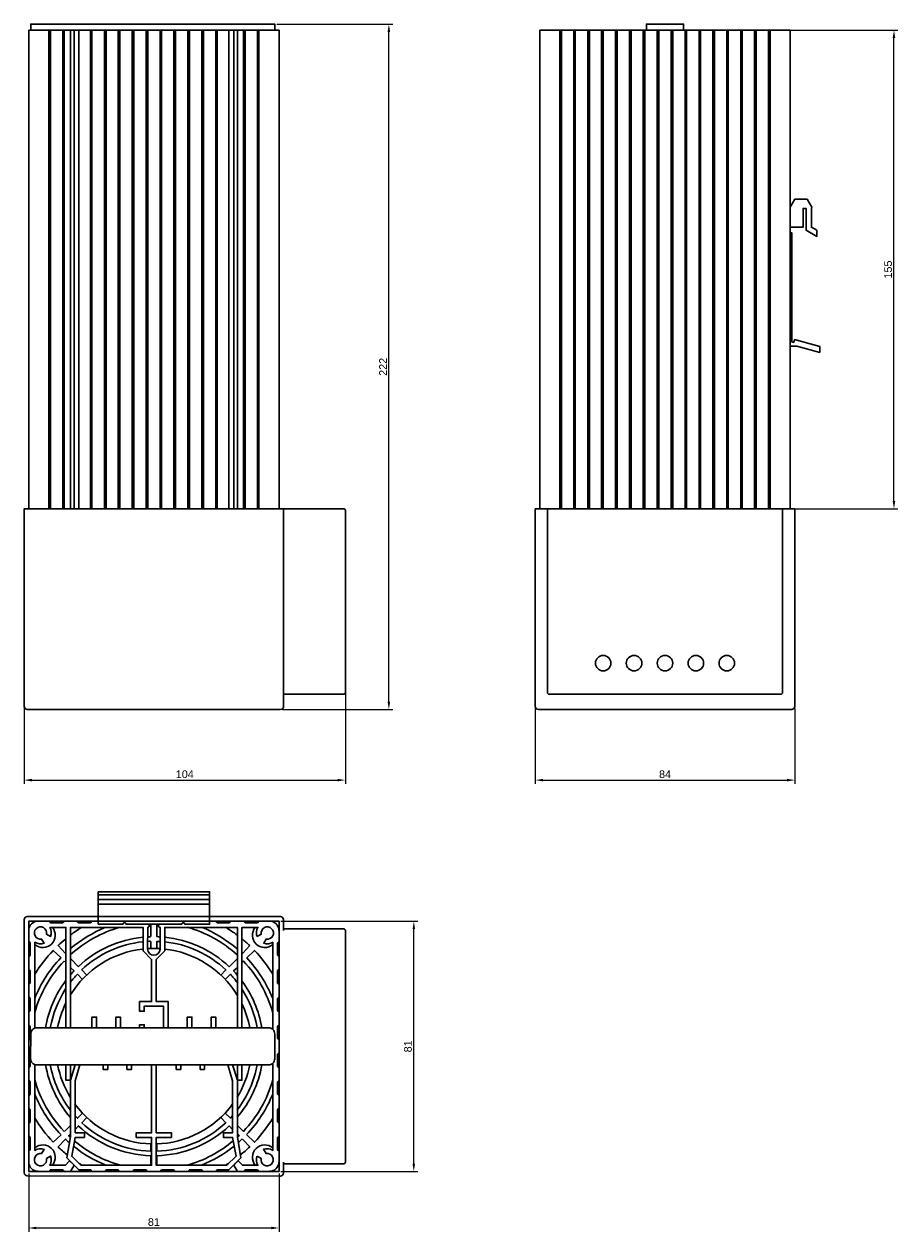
# Model space of a CAD drawing. Header units: millimetres. Extents: x 32 to 315, y 14 to 405.
import ezdxf

# ---------------------------------------------------------------- set-up
doc = ezdxf.new("R2010")
doc.units = ezdxf.units.MM
doc.layers.add('PDF_Geometry', color=7, linetype='Continuous')
doc.styles.get("Standard").update_dxf_attribs({"font": 'arial.ttf'})
doc.dimstyles.new('TDM', dxfattribs={"dimtxt": 2.5, "dimasz": 2.5, "dimexe": 1.25, "dimexo": 0.625, "dimtad": 1, "dimdec": 1, "dimtxsty": 'Standard', "dimcen": 2.5, "dimadec": 0, "dimazin": 0, "dimtfac": 1, "dimtdec": 1, "dimtmove": 0, "dimatfit": 3, "dimfxl": 1, "dimarcsym": 0})

# ---------------------------------------------------------------- blocks, each defined once
blk = doc.blocks.new('*D1')
at = {"color": 0, "lineweight": -2, "transparency": 16777216}
for p, q in [((32.48, 215.66), (32.48, 159.19)), ((136.42, 215.66), (136.42, 159.19)), ((34.98, 160.44), (133.92, 160.44))]:
    blk.add_line(p, q, dxfattribs=at)
at = {"color": 0, "transparency": 16777216}
for points in [[(34.98, 160.86), (34.98, 160.02), (32.48, 160.44)], [(133.92, 160.86), (133.92, 160.02), (136.42, 160.44)]]:
    blk.add_solid(points, dxfattribs=at)
at = {"layer": 'Defpoints', "color": 0, "transparency": 16777216}
for p in [(32.48, 216.28), (136.42, 216.28), (136.42, 160.44)]:
    blk.add_point(p, dxfattribs=at)
at = {"color": 0, "lineweight": 0, "transparency": 16777216, "insert": (84.45, 162.34), "char_height": 2.5, "attachment_point": 5}
blk.add_mtext('104', dxfattribs=at)
blk = doc.blocks.new('*D2')
at = {"color": 0, "lineweight": -2, "transparency": 16777216}
for p, q in [((33.96, 33.12), (33.96, 14.18)), ((114.95, 33.12), (114.95, 14.18)), ((36.46, 15.43), (112.45, 15.43))]:
    blk.add_line(p, q, dxfattribs=at)
at = {"color": 0, "transparency": 16777216}
for points in [[(36.46, 15.85), (36.46, 15.01), (33.96, 15.43)], [(112.45, 15.85), (112.45, 15.01), (114.95, 15.43)]]:
    blk.add_solid(points, dxfattribs=at)
at = {"layer": 'Defpoints', "color": 0, "transparency": 16777216}
for p in [(33.96, 33.74), (114.95, 33.74), (114.95, 15.43)]:
    blk.add_point(p, dxfattribs=at)
at = {"color": 0, "lineweight": 0, "transparency": 16777216, "insert": (74.46, 17.33), "char_height": 2.5, "attachment_point": 5}
blk.add_mtext('81', dxfattribs=at)
blk = doc.blocks.new('*D3')
at = {"color": 0, "lineweight": -2, "transparency": 16777216}
for p, q in [((115.57, 114.73), (159.81, 114.73)), ((158.56, 36.24), (158.56, 112.23)), ((115.57, 33.74), (159.81, 33.74))]:
    blk.add_line(p, q, dxfattribs=at)
at = {"color": 0, "transparency": 16777216}
for points in [[(158.14, 112.23), (158.98, 112.23), (158.56, 114.73)], [(158.14, 36.24), (158.98, 36.24), (158.56, 33.74)]]:
    blk.add_solid(points, dxfattribs=at)
at = {"layer": 'Defpoints', "color": 0, "transparency": 16777216}
for p in [(114.95, 114.73), (158.56, 114.73), (114.95, 33.74)]:
    blk.add_point(p, dxfattribs=at)
at = {"color": 0, "lineweight": 0, "transparency": 16777216, "insert": (156.66, 74.24), "char_height": 2.5, "attachment_point": 5, "rotation": 90}
blk.add_mtext('81', dxfattribs=at)
blk = doc.blocks.new('*D4')
at = {"color": 0, "lineweight": -2, "transparency": 16777216}
for p, q in [((114.2, 405.2), (151.73, 405.2)), ((150.48, 185.8), (150.48, 402.7)), ((116.05, 183.3), (151.73, 183.3))]:
    blk.add_line(p, q, dxfattribs=at)
at = {"color": 0, "transparency": 16777216}
for points in [[(150.06, 402.7), (150.89, 402.7), (150.48, 405.2)], [(150.06, 185.8), (150.89, 185.8), (150.48, 183.3)]]:
    blk.add_solid(points, dxfattribs=at)
at = {"layer": 'Defpoints', "color": 0, "transparency": 16777216}
for p in [(113.57, 405.2), (150.48, 405.2), (115.42, 183.3)]:
    blk.add_point(p, dxfattribs=at)
at = {"color": 0, "lineweight": 0, "transparency": 16777216, "insert": (148.6, 294.25), "char_height": 2.5, "attachment_point": 5, "rotation": 90}
blk.add_mtext('222', dxfattribs=at)
blk = doc.blocks.new('*D5')
at = {"color": 0, "lineweight": -2, "transparency": 16777216}
for p, q in [((280.57, 403.25), (315.17, 403.25)), ((313.92, 250.76), (313.92, 400.75)), ((281.66, 248.26), (315.17, 248.26))]:
    blk.add_line(p, q, dxfattribs=at)
at = {"color": 0, "transparency": 16777216}
for points in [[(313.5, 400.75), (314.33, 400.75), (313.92, 403.25)], [(313.5, 250.76), (314.33, 250.76), (313.92, 248.26)]]:
    blk.add_solid(points, dxfattribs=at)
at = {"layer": 'Defpoints', "color": 0, "transparency": 16777216}
for p in [(279.95, 403.25), (313.92, 403.25), (281.03, 248.26)]:
    blk.add_point(p, dxfattribs=at)
at = {"color": 0, "lineweight": 0, "transparency": 16777216, "insert": (312.02, 325.75), "char_height": 2.5, "attachment_point": 5, "rotation": 90}
blk.add_mtext('155', dxfattribs=at)
blk = doc.blocks.new('*D6')
at = {"color": 0, "lineweight": -2, "transparency": 16777216}
for p, q in [((197.85, 183.68), (197.85, 159.19)), ((281.85, 183.68), (281.85, 159.19)), ((200.35, 160.44), (279.35, 160.44))]:
    blk.add_line(p, q, dxfattribs=at)
at = {"color": 0, "transparency": 16777216}
for points in [[(200.35, 160.86), (200.35, 160.02), (197.85, 160.44)], [(279.35, 160.86), (279.35, 160.02), (281.85, 160.44)]]:
    blk.add_solid(points, dxfattribs=at)
at = {"layer": 'Defpoints', "color": 0, "transparency": 16777216}
for p in [(197.85, 184.31), (281.85, 184.31), (281.85, 160.44)]:
    blk.add_point(p, dxfattribs=at)
at = {"color": 0, "lineweight": 0, "transparency": 16777216, "insert": (239.85, 162.34), "char_height": 2.5, "attachment_point": 5}
blk.add_mtext('84', dxfattribs=at)

msp = doc.modelspace()

# ---------------------------------------------------------------- linework, layer by layer
at = {"layer": 'PDF_Geometry', "lineweight": 30}
for points in [[(114.95, 248.26), (114.95, 403.25), (114.84, 403.25), (114.53, 403.25), (114.05, 403.25), (113.47, 403.25), (112.73, 403.25), (111.93, 403.25), (108.44, 403.25), (107.97, 403.25), (103.95, 403.25), (103.47, 403.25), (101.46, 403.25), (100.3, 403.25), (98.71, 403.25), (94.95, 403.25), (94.48, 403.25), (90.46, 403.25), (89.93, 403.25), (85.96, 403.25), (85.43, 403.25), (81.47, 403.25), (80.94, 403.25), (76.97, 403.25), (76.44, 403.25), (72.47, 403.25), (71.94, 403.25), (67.98, 403.25), (67.45, 403.25), (63.48, 403.25), (62.95, 403.25), (58.98, 403.25), (58.46, 403.25), (54.43, 403.25), (53.96, 403.25), (50.2, 403.25), (48.62, 403.25), (47.45, 403.25), (45.44, 403.25), (44.97, 403.25), (40.95, 403.25), (40.47, 403.25), (36.98, 403.25), (36.19, 403.25), (35.44, 403.25), (34.86, 403.25), (34.39, 403.25), (34.07, 403.25), (33.96, 403.25), (33.96, 248.26)], [(113.57, 403.25), (113.57, 405.2), (113.47, 405.2), (113.2, 405.2), (112.73, 405.2), (112.2, 405.2), (111.56, 405.2), (36.56, 405.2), (35.97, 405.2), (35.39, 405.2), (34.97, 405.2), (34.7, 405.2), (34.6, 405.2), (34.6, 403.25)], [(40.47, 248.26), (40.47, 403.25)], [(40.95, 248.26), (40.95, 403.25)], [(44.97, 248.26), (44.97, 403.25)], [(45.44, 248.26), (45.44, 403.25)], [(47.45, 248.26), (47.45, 403.25)], [(48.62, 248.26), (48.62, 403.25)], [(50.2, 248.26), (50.2, 403.25)], [(53.96, 248.26), (53.96, 403.25)], [(54.43, 248.26), (54.43, 403.25)], [(58.46, 248.26), (58.46, 403.25)], [(58.98, 248.26), (58.98, 403.25)], [(62.95, 248.26), (62.95, 403.25)], [(63.48, 248.26), (63.48, 403.25)], [(67.45, 248.26), (67.45, 403.25)], [(67.98, 248.26), (67.98, 403.25)], [(71.94, 248.26), (71.94, 403.25)], [(72.47, 248.26), (72.47, 403.25)], [(76.44, 248.26), (76.44, 403.25)], [(76.97, 248.26), (76.97, 403.25)], [(80.94, 248.26), (80.94, 403.25)], [(81.47, 248.26), (81.47, 403.25)], [(85.43, 248.26), (85.43, 403.25)], [(85.96, 248.26), (85.96, 403.25)], [(89.93, 248.26), (89.93, 403.25)], [(90.46, 248.26), (90.46, 403.25)], [(94.48, 248.26), (94.48, 403.25)], [(94.95, 248.26), (94.95, 403.25)], [(98.71, 248.26), (98.71, 403.25)], [(100.3, 248.26), (100.3, 403.25)], [(101.46, 248.26), (101.46, 403.25)], [(103.47, 248.26), (103.47, 403.25)], [(103.95, 248.26), (103.95, 403.25)], [(107.97, 248.26), (107.97, 403.25)], [(108.44, 248.26), (108.44, 403.25)], [(280.32, 248.26), (280.32, 403.25), (280.21, 403.25), (279.95, 403.25), (279.47, 403.25), (278.84, 403.25), (278.1, 403.25), (277.36, 403.25), (273.87, 403.25), (273.34, 403.25), (269.32, 403.25), (268.84, 403.25), (264.82, 403.25), (264.34, 403.25), (260.32, 403.25), (259.85, 403.25), (255.83, 403.25), (255.35, 403.25), (251.33, 403.25), (250.86, 403.25), (246.84, 403.25), (246.36, 403.25), (242.34, 403.25), (241.86, 403.25), (237.84, 403.25), (237.31, 403.25), (233.35, 403.25), (232.82, 403.25), (228.85, 403.25), (228.32, 403.25), (224.35, 403.25), (223.83, 403.25), (219.86, 403.25), (219.33, 403.25), (215.36, 403.25), (214.83, 403.25), (210.81, 403.25), (210.34, 403.25), (206.32, 403.25), (205.84, 403.25), (202.35, 403.25), (201.56, 403.25), (200.82, 403.25), (200.23, 403.25), (199.76, 403.25), (199.44, 403.25), (199.33, 403.25), (199.33, 248.26)], [(205.84, 248.26), (205.84, 403.25)], [(206.32, 248.26), (206.32, 403.25)], [(210.34, 248.26), (210.34, 403.25)], [(210.81, 248.26), (210.81, 403.25)], [(214.83, 248.26), (214.83, 403.25)], [(215.36, 248.26), (215.36, 403.25)], [(219.33, 248.26), (219.33, 403.25)], [(219.86, 248.26), (219.86, 403.25)], [(223.83, 248.26), (223.83, 403.25)], [(224.35, 248.26), (224.35, 403.25)], [(228.32, 248.26), (228.32, 403.25)], [(228.85, 248.26), (228.85, 403.25)], [(232.82, 248.26), (232.82, 403.25)], [(233.35, 248.26), (233.35, 403.25)], [(245.83, 403.25), (245.83, 405.2), (245.72, 405.2), (245.46, 405.2), (245.04, 405.2), (244.46, 405.2), (243.82, 405.2), (235.83, 405.2), (235.2, 405.2), (234.67, 405.2), (234.25, 405.2), (233.93, 405.2), (233.82, 405.2), (233.82, 403.25)], [(237.31, 248.26), (237.31, 403.25)], [(237.84, 248.26), (237.84, 403.25)], [(241.86, 248.26), (241.86, 403.25)], [(242.34, 248.26), (242.34, 403.25)], [(246.36, 248.26), (246.36, 403.25)], [(246.84, 248.26), (246.84, 403.25)], [(250.86, 248.26), (250.86, 403.25)], [(251.33, 248.26), (251.33, 403.25)], [(255.35, 248.26), (255.35, 403.25)], [(255.83, 248.26), (255.83, 403.25)], [(259.85, 248.26), (259.85, 403.25)], [(260.32, 248.26), (260.32, 403.25)], [(264.34, 248.26), (264.34, 403.25)], [(264.82, 248.26), (264.82, 403.25)], [(268.84, 248.26), (268.84, 403.25)], [(269.32, 248.26), (269.32, 403.25)], [(273.34, 248.26), (273.34, 403.25)], [(273.87, 248.26), (273.87, 403.25)], [(280.32, 345.96), (281.85, 348.55), (285.82, 348.55), (287.35, 345.96), (287.2, 345.48), (287.2, 339.45), (288.94, 338.45), (288.94, 336.49), (285.5, 338.45), (285.5, 345.53), (284.5, 345.53), (284.5, 339.45), (280.37, 339.45), (280.37, 337.6), (280.9, 337.6), (280.9, 302.32), (281.48, 302.16), (281.75, 303.06), (289.89, 300.84), (289.89, 298.93), (282.44, 300.94), (280.32, 300.94)], [(56.44, 121.76), (92.47, 121.76), (92.47, 123.35)], [(56.44, 120.23), (92.47, 120.23), (92.47, 121.76)], [(40.47, 114.73), (45.44, 114.73)], [(49.46, 114.73), (54.43, 114.73)], [(73.48, 113.78), (73.48, 109.76)], [(94.48, 114.73), (99.45, 114.73)], [(103.47, 114.73), (108.44, 114.73)], [(77.55, 80.24), (77.55, 87.28), (71.36, 87.28), (71.36, 85.58), (69.83, 85.58), (69.83, 88.76), (73.69, 88.76), (73.69, 102.4), (70.94, 105.15), (70.94, 112.77), (47.45, 112.77), (47.45, 80.24)], [(101.46, 80.24), (101.46, 112.77), (77.97, 112.77), (77.97, 105.15), (75.22, 102.4), (75.22, 88.76), (79.08, 88.76), (79.08, 80.24)], [(33.96, 103.25), (33.96, 108.28)], [(73.48, 108.22), (73.48, 105.9)], [(114.95, 108.28), (114.95, 103.25)], [(45.5, 101.82), (45.97, 101.35)], [(50.1, 100.02), (47.45, 102.67)], [(33.96, 94.26), (33.96, 99.23)], [(47.45, 99.81), (48.67, 98.65)], [(52.8, 97.33), (51.16, 98.97)], [(114.95, 99.23), (114.95, 94.26)], [(33.96, 85.27), (33.96, 90.24)], [(114.95, 90.24), (114.95, 85.27)], [(54.43, 80.24), (54.43, 83.73), (55.92, 83.73), (55.92, 80.24)], [(62.16, 80.24), (62.16, 83.73), (63.64, 83.73), (63.64, 80.24)], [(85.27, 80.24), (85.27, 83.73), (86.75, 83.73), (86.75, 80.24)], [(93, 80.24), (93, 83.73), (94.48, 83.73), (94.48, 80.24)], [(33.96, 76.27), (33.96, 81.25)], [(69.83, 80.24), (69.83, 81.25), (71.36, 81.25), (71.36, 80.24)], [(114.95, 81.25), (114.95, 76.27)], [(33.96, 67.23), (33.96, 72.25)], [(114.95, 72.25), (114.95, 67.23)], [(47.45, 68.23), (47.45, 63.26), (45.97, 63.26), (45.97, 68.23)], [(99.93, 68.23), (101.46, 63.26), (101.46, 44.91), (102.62, 38.19), (98.71, 34.27), (94.95, 34.27), (94.48, 33.74), (90.46, 33.74), (89.93, 34.27), (85.96, 34.27), (85.43, 33.74), (81.47, 33.74), (80.94, 34.27), (76.97, 34.27), (76.44, 33.74), (72.47, 33.74), (71.94, 34.27), (67.98, 34.27), (67.45, 33.74), (63.48, 33.74), (62.95, 34.27), (58.98, 34.27), (58.46, 33.74), (54.43, 33.74), (53.96, 34.27), (50.2, 34.27), (46.29, 38.19), (47.45, 44.91), (47.45, 63.26), (48.99, 68.23)], [(50.52, 68.23), (48.99, 63.05), (48.99, 46.28), (51.95, 46.28), (51.95, 44.75), (48.99, 44.75), (47.88, 38.66), (50.84, 35.75), (73.69, 35.75), (73.69, 44.75), (68.77, 44.75), (68.77, 46.28), (73.69, 46.28), (73.69, 68.23)], [(59.51, 68.23), (59.51, 66.75), (58.03, 66.75), (58.03, 68.23)], [(67.24, 68.23), (67.24, 66.75), (65.75, 66.75), (65.75, 68.23)], [(75.22, 68.23), (75.22, 46.28), (80.14, 46.28), (80.14, 44.75), (75.22, 44.75), (75.22, 35.75), (98.07, 35.75), (101.04, 38.66), (99.93, 44.75), (96.96, 44.75), (96.96, 46.28), (99.93, 46.28), (99.93, 63.05), (98.39, 68.23)], [(83.16, 68.23), (83.16, 66.75), (81.68, 66.75), (81.68, 68.23)], [(90.88, 68.23), (90.88, 66.75), (89.4, 66.75), (89.4, 68.23)], [(102.94, 68.23), (102.94, 63.26), (101.46, 63.26), (101.46, 68.23)], [(33.96, 58.24), (33.96, 63.26)], [(114.95, 63.26), (114.95, 58.24)], [(33.96, 49.24), (33.96, 54.27)], [(51.16, 49.51), (52.8, 51.15)], [(114.95, 54.27), (114.95, 49.24)], [(47.45, 48.66), (45.5, 46.7)], [(48.99, 47.34), (50.1, 48.45)], [(33.96, 40.25), (33.96, 45.22)], [(44.44, 45.59), (41.9, 43.21)], [(114.95, 45.22), (114.95, 40.25)], [(73.48, 42.63), (73.48, 40.25)], [(75.43, 40.25), (75.43, 42.63)], [(73.48, 38.77), (73.48, 35.75)], [(75.43, 35.75), (75.43, 38.77)], [(45.44, 33.74), (40.47, 33.74)], [(54.43, 33.74), (47.45, 33.74)], [(63.48, 33.74), (58.46, 33.74)], [(72.47, 33.74), (67.45, 33.74)], [(81.47, 33.74), (76.44, 33.74)], [(90.46, 33.74), (85.43, 33.74)], [(101.46, 33.74), (94.48, 33.74)], [(108.44, 33.74), (103.47, 33.74)]]:
    msp.add_lwpolyline(points, dxfattribs=at)
for points in [[(116.43, 184.31), (116.43, 248.26), (116.38, 248.26), (116.17, 248.26), (115.85, 248.26), (115.42, 248.26), (33.49, 248.26), (33.06, 248.26), (32.75, 248.26), (32.54, 248.26), (32.48, 248.26), (32.48, 184.31, 0.414214), (33.49, 183.3), (115.42, 183.3, 0.414205)], [(281.85, 184.31), (281.85, 248.26), (281.75, 248.26), (281.54, 248.26), (281.22, 248.26), (280.85, 248.26), (277.36, 248.26), (202.35, 248.26), (198.86, 248.26), (198.44, 248.26), (198.12, 248.26), (197.91, 248.26), (197.85, 248.26), (197.85, 184.31, 0.414214), (198.86, 183.3), (280.85, 183.3, 0.414205)]]:
    msp.add_lwpolyline(points, format="xyb", close=True, dxfattribs=at)
for points in [[(116.43, 188.27), (135.95, 188.27, 0.414214), (136.42, 188.8), (136.42, 247.78, 0.414223), (135.95, 248.26), (116.43, 248.26)], [(202.32, 248.31, 0.414214), (201.82, 247.78), (201.82, 188.8, 0.414214), (202.35, 188.27), (277.36, 188.27, 0.414214), (277.83, 188.8), (277.83, 247.78, 0.414223), (277.33, 248.31)], [(116.43, 111.77), (116.38, 115.28, 0.414214), (115.42, 116.26), (92.47, 116.26), (92.47, 114.73), (56.44, 114.73), (56.44, 116.26), (56.44, 120.23), (56.44, 121.76), (56.44, 123.35), (56.44, 124.3), (92.47, 124.3), (92.47, 123.35), (56.44, 123.35)], [(116.43, 36.76), (116.38, 33.29, -0.414214), (115.42, 32.26), (33.46, 32.32, -0.414205), (32.48, 33.27), (32.48, 115.28, -0.414214), (33.49, 116.26), (56.44, 116.26), (92.47, 116.26), (92.47, 120.23)], [(35.97, 68.34), (35.97, 40.57, -0.222494), (38.94, 40.89), (38.14, 39.51, 3.240553), (39.73, 37.92), (41.05, 38.72, -0.222494), (40.79, 35.75), (45.81, 35.75), (47.19, 37.18), (48.62, 35.75), (47.45, 33.74), (45.44, 33.74), (44.97, 34.27), (40.95, 34.27), (40.47, 33.74), (36.98, 33.74), (33.96, 33.74), (33.96, 36.76), (33.96, 40.25), (34.44, 40.73), (34.44, 44.75), (33.96, 45.22), (33.96, 49.24), (34.44, 49.77), (34.44, 53.74), (33.96, 54.27), (33.96, 58.24), (34.44, 58.76), (34.44, 62.73), (33.96, 63.26), (33.96, 67.23), (34.44, 67.76), (34.44, 71.72), (33.96, 72.25), (33.96, 76.27), (34.44, 76.75), (34.44, 80.77), (33.96, 81.25), (33.96, 85.27), (34.44, 85.74), (34.44, 89.76), (33.96, 90.24), (33.96, 94.26), (34.44, 94.73), (34.44, 98.75), (33.96, 99.23), (33.96, 103.25), (34.44, 103.73), (34.44, 107.75), (33.96, 108.28), (33.96, 111.77), (33.96, 114.73), (36.98, 114.73), (40.47, 114.73), (40.95, 114.25), (44.97, 114.25), (45.44, 114.73), (49.46, 114.73), (49.94, 114.25), (53.96, 114.25), (54.43, 114.73), (56.44, 114.73), (56.44, 113.78), (64.43, 113.78, -1.000001), (65.44, 113.78), (72.47, 113.78), (76.44, 113.78), (83.48, 113.78, -1.000001), (84.48, 113.78), (92.47, 113.78), (92.47, 114.73), (94.48, 114.73), (94.95, 114.25), (98.97, 114.25), (99.45, 114.73), (103.47, 114.73), (103.95, 114.25), (107.97, 114.25), (108.44, 114.73), (111.93, 114.73), (114.95, 114.73), (114.95, 111.77), (114.95, 108.28), (114.47, 107.75), (114.47, 103.73), (114.95, 103.25), (114.95, 99.23), (114.47, 98.75), (114.47, 94.73), (114.95, 94.26), (114.95, 90.24), (114.47, 89.76), (114.47, 85.74), (114.95, 85.27), (114.95, 81.25), (114.47, 80.77), (114.47, 76.75), (114.95, 76.27), (114.95, 72.25), (114.47, 71.72), (114.47, 67.76), (114.95, 67.23), (114.95, 63.26), (114.47, 62.73), (114.47, 58.76), (114.95, 58.24), (114.95, 54.27), (114.47, 53.74), (114.47, 49.77), (114.95, 49.24), (114.95, 45.22), (114.47, 44.75), (114.47, 40.73), (114.95, 40.25), (114.95, 36.76), (114.95, 33.74), (111.93, 33.74), (108.44, 33.74), (107.97, 34.27), (103.95, 34.27), (103.47, 33.74), (101.46, 33.74), (100.3, 35.75), (101.72, 37.18), (103.1, 35.75), (108.13, 35.75, -0.222494), (107.79, 38.73)], [(72.45, 113.78, -1.000001), (72.47, 112.77), (72.42, 105.76, 1), (76.44, 105.74), (76.44, 112.77, -1.000016), (76.41, 113.78)], [(76.4, 109.7, 0.007034), (75.43, 109.76), (75.43, 113.78)], [(45.97, 80.24), (45.97, 112.77), (40.79, 112.77, -0.222494), (41.05, 109.81), (39.73, 110.55, 3.240553), (38.14, 108.96), (38.94, 107.64, -0.222494), (35.97, 107.96), (35.97, 80.13)], [(101.46, 102.67), (98.82, 100.02, 0.165956), (77.91, 109.58)], [(107.79, 109.8, -0.222494), (108.13, 112.77), (102.94, 112.77), (102.94, 80.24)], [(112.94, 79.71), (112.94, 107.96, -0.222494), (109.98, 107.64), (110.77, 108.96, 3.240553), (109.18, 110.55), (107.86, 109.81)], [(116.43, 36.23), (135.95, 36.23, 0.414214), (136.42, 36.76), (136.42, 111.77, 0.414214), (135.95, 112.24), (116.43, 112.24)], [(45.9, 104.45, 0.001082), (45.81, 104.31), (43.43, 106.85, -0.018865), (45.91, 109.1)], [(75.43, 105.9), (75.43, 108.22, -0.007358), (76.4, 108.22)], [(77.9, 108.09, -0.16469), (97.76, 98.97), (96.12, 97.33)], [(102.9, 109.1, -0.018866), (105.48, 106.85), (103.1, 104.31)], [(35.91, 97.58, -0.054342), (41.9, 105.31), (44.44, 102.88)], [(102.94, 101.35), (103.42, 101.82, -0.122025), (112.92, 85.14)], [(112.9, 89.78, 0.094983), (104.48, 102.88), (107.01, 105.31, -0.054342), (112.89, 97.58)], [(101.42, 97.32, 0.012659), (100.24, 98.65), (101.46, 99.81)], [(47.42, 94.95, -0.025699), (49.73, 97.59), (51.37, 95.9)], [(97.55, 95.9), (99.19, 97.59, -0.025699), (101.39, 94.94)], [(34.55, 70.27, 0.414214), (36.56, 68.23), (111.56, 68.23, 0.414214), (113.57, 70.24), (113.57, 78.23, 0.414214), (111.56, 80.24), (36.56, 80.24, 0.414214), (34.6, 78.23), (34.55, 70.27)], [(107.86, 38.72), (109.16, 37.95, 3.240553), (110.77, 39.51), (109.96, 40.9, -0.222494), (112.94, 40.57), (112.94, 68.81)], [(112.92, 63.44, -0.122024), (103.42, 46.7), (101.46, 48.66)], [(51.37, 52.58), (49.73, 50.94, -0.008317), (48.91, 51.81)], [(96.12, 51.15), (97.76, 49.51, -0.183657), (75.4, 40.32)], [(99.89, 51.81, -0.008317), (99.19, 50.94), (97.55, 52.58)], [(112.89, 51, -0.054342), (107.01, 43.21), (104.48, 45.59)], [(75.4, 38.84, 0.184107), (98.82, 48.45), (99.93, 47.34)], [(43.43, 41.68), (45.81, 44.22, 0.010618), (47.08, 43.06)], [(47.37, 44.79, -0.004674), (46.87, 45.28), (47.45, 45.86)], [(101.46, 45.86), (102.04, 45.28, -0.004674), (101.44, 44.78)], [(103.1, 44.22), (105.48, 41.68, -0.02227), (102.42, 39.09)]]:
    msp.add_lwpolyline(points, format="xyb", dxfattribs=at)
for centre in [(219.83, 198.3), (229.83, 198.3), (239.83, 198.3), (249.82, 198.3), (259.82, 198.3)]:
    msp.add_circle(centre, 2.51, dxfattribs=at)
for centre, radius, start, end in [((36.95, 111.79), 2.99, 90, 180), ((74.41, 74.28), 45, 116.927, 117.2675), ((74.39, 74.26), 45.02, 62.7323, 63.0727), ((111.91, 111.79), 2.99, 360, 90), ((38.54, 110.21), 3.99, 229.7295, 39.6386), ((74.4, 74.29), 40.02, 105.7432, 132.4565), ((74.4, 74.29), 41.5, 111.9177, 130.589), ((74.4, 74.29), 44.99, 121.1792, 126.8701), ((74.4, 74.21), 35.54, 95.6438, 133.3347), ((74.4, 74.17), 35.58, 91.6127, 93.2248), ((74.4, 74.29), 40.02, 47.5486, 74.2619), ((74.4, 74.29), 41.5, 49.4167, 68.0825), ((74.4, 74.29), 44.99, 53.1297, 58.8206), ((110.32, 110.21), 3.99, 140.3616, 310.2707), ((74.4, 74.29), 31.66, 96.3502, 148.5462), ((74.4, 74.29), 33.99, 95.9051, 133.3136), ((74.4, 74.29), 33.99, 91.6864, 93.3726), ((74.4, 74.29), 31.66, 86.3797, 93.6253), ((74.4, 74.29), 31.66, 31.454, 83.6501), ((74.4, 74.29), 40.02, 136.4335, 164.2619), ((74.4, 74.29), 41.5, 136.3845, 158.0825), ((74.48, 74.37), 41.39, 46.3782, 46.626), ((74.36, 74.26), 35.48, 136.5723, 139.4733), ((74.43, 74.28), 45.02, 152.7323, 153.0727), ((74.32, 74.28), 35.44, 143.3544, 170.2544), ((74.48, 74.28), 35.44, 9.7456, 36.6456), ((74.38, 74.28), 45.02, 26.9276, 27.268), ((74.4, 74.29), 33.99, 146.9585, 169.8375), ((74.4, 74.29), 33.99, 10.1677, 33.0468), ((74.4, 74.29), 31.66, 154.215, 169.074), ((74.4, 74.29), 31.66, 10.9258, 25.7848), ((74.33, 74.3), 35.44, 189.7467, 220.5319), ((74.4, 74.29), 33.99, 190.168, 217.4306), ((74.4, 74.29), 31.66, 190.9258, 211.4538), ((74.4, 74.29), 33.99, 322.575, 349.8375), ((74.4, 74.29), 31.66, 328.5461, 349.074), ((74.48, 74.3), 35.44, 319.4681, 350.2533), ((74.4, 74.29), 40.02, 195.7377, 223.5661), ((74.4, 74.29), 41.5, 201.9177, 223.6212), ((74.4, 74.29), 41.5, 316.3788, 338.0823), ((74.4, 74.29), 31.66, 216.3262, 268.6431), ((74.4, 74.29), 31.66, 271.3571, 323.674), ((74.42, 74.3), 45, 206.927, 207.2675), ((74.4, 74.29), 44.99, 211.1792, 223.6212), ((74.38, 74.3), 45.02, 332.7323, 333.0727), ((74.4, 74.37), 35.55, 226.6667, 268.3937), ((74.4, 74.29), 33.99, 226.6863, 268.3135), ((74.4, 74.29), 40.02, 230.0206, 254.2619), ((74.4, 74.29), 40.02, 285.7431, 309.9844), ((74.4, 74.29), 41.5, 311.1878, 313.621), ((38.54, 38.32), 3.99, 320.3616, 130.2707), ((74.4, 74.29), 44.99, 226.3788, 231.4819), ((74.4, 74.29), 41.5, 231.2075, 248.0825), ((74.4, 74.29), 41.5, 291.9177, 308.7927), ((110.32, 38.32), 3.99, 49.7295, 219.6386), ((36.95, 36.79), 2.99, 180, 270), ((74.4, 74.28), 44.98, 237.5295, 238.8206), ((74.4, 74.3), 45, 301.1794, 302.4699), ((111.91, 36.79), 2.99, 270, 0), ((74.42, 74.32), 45.02, 242.7323, 243.0727), ((74.4, 74.3), 45, 296.927, 297.2675)]:
    msp.add_arc(centre, radius, start, end, dxfattribs=at)

# ---------------------------------------------------------------- dimensions: what is measured, and where the dimension line sits
at = {"lineweight": 0}
dim = msp.add_linear_dim(base=(150.48, 405.2), p1=(115.42, 183.3), p2=(113.57, 405.2), angle=90, text='222', dimstyle='TDM', dxfattribs=at)
dim.commit()
dim.dimension.update_dxf_attribs({"geometry": '*D4', "text_midpoint": (148.6, 294.25)})
for base, p1, p2, picture, middle in [((313.92, 403.25), (281.03, 248.26), (279.95, 403.25), '*D5', (312.02, 325.75)), ((158.56, 114.73), (114.95, 33.74), (114.95, 114.73), '*D3', (156.66, 74.24))]:
    dim = msp.add_linear_dim(base=base, p1=p1, p2=p2, angle=90, dimstyle='TDM', dxfattribs=at)
    dim.commit()
    dim.dimension.update_dxf_attribs({"geometry": picture, "text_midpoint": middle})
dim = msp.add_linear_dim(base=(136.42, 160.44), p1=(32.48, 216.28), p2=(136.42, 216.28), text='104', dimstyle='TDM', dxfattribs=at)
dim.commit()
dim.dimension.update_dxf_attribs({"geometry": '*D1', "text_midpoint": (84.45, 162.34)})
for base, p1, p2, picture, middle in [((281.85, 160.44), (197.85, 184.31), (281.85, 184.31), '*D6', (239.85, 162.34)), ((114.95, 15.43), (33.96, 33.74), (114.95, 33.74), '*D2', (74.46, 17.33))]:
    dim = msp.add_linear_dim(base=base, p1=p1, p2=p2, dimstyle='TDM', dxfattribs=at)
    dim.commit()
    dim.dimension.update_dxf_attribs({"geometry": picture, "text_midpoint": middle})

doc.saveas('drawing.dxf')
